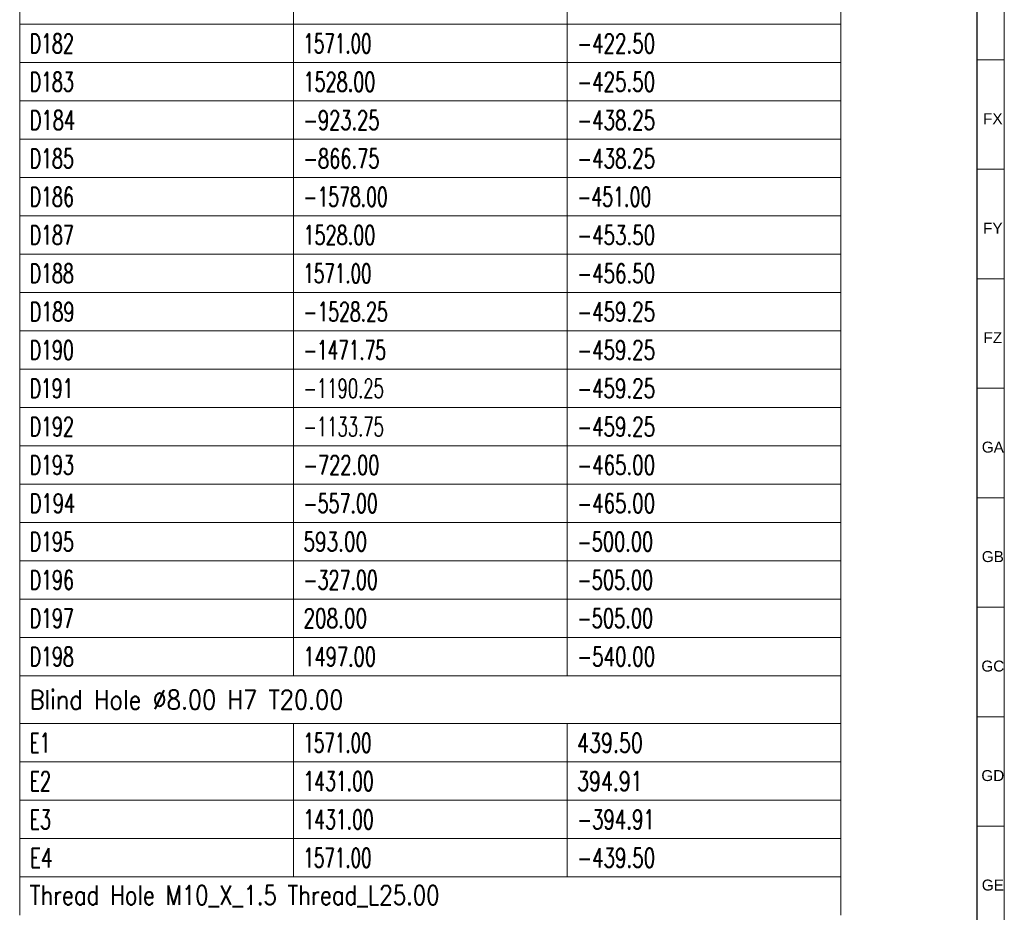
# Model space of a CAD drawing. Header units: millimetres. Extents: x -34 to 6620, y -230 to 4700.
# Tile 149 of 189: x 6438 to 6618, y 1234 to 1397. Entities that reach past the tile are written whole.
import ezdxf

# ---------------------------------------------------------------- set-up
doc = ezdxf.new("R2010")
doc.units = ezdxf.units.MM
doc.layers.add('1', color=7, linetype='Continuous', true_color=0xffffff)
doc.styles.add('Arial Unicode MS', font='Arial Unicode MS')
doc.styles.add('latin_extended', font='simplex.shx')

# ---------------------------------------------------------------- blocks, each defined once
blk = doc.blocks.new('TabularNote3')
at = {"layer": '1', "color": 163, "linetype": 'Continuous', "lineweight": 18}
for p, q in [((6438.170042, 1403.48561), (6438.170042, 1396.48561)), ((6488.170042, 1403.48561), (6488.170042, 1396.48561)), ((6538.170042, 1403.48561), (6538.170042, 1396.48561)), ((6588.170042, 1403.48561), (6588.170042, 1396.48561)), ((6438.170042, 1396.48561), (6488.170042, 1396.48561)), ((6438.170042, 1396.48561), (6438.170042, 1389.48561)), ((6488.170042, 1396.48561), (6538.170042, 1396.48561)), ((6488.170042, 1396.48561), (6488.170042, 1389.48561)), ((6538.170042, 1396.48561), (6588.170042, 1396.48561)), ((6538.170042, 1396.48561), (6538.170042, 1389.48561)), ((6588.170042, 1396.48561), (6588.170042, 1389.48561)), ((6438.170042, 1389.48561), (6488.170042, 1389.48561)), ((6438.170042, 1389.48561), (6438.170042, 1382.48561)), ((6488.170042, 1389.48561), (6538.170042, 1389.48561)), ((6488.170042, 1389.48561), (6488.170042, 1382.48561)), ((6538.170042, 1389.48561), (6588.170042, 1389.48561)), ((6538.170042, 1389.48561), (6538.170042, 1382.48561)), ((6588.170042, 1389.48561), (6588.170042, 1382.48561)), ((6438.170042, 1382.48561), (6488.170042, 1382.48561)), ((6438.170042, 1382.48561), (6438.170042, 1375.48561)), ((6488.170042, 1382.48561), (6538.170042, 1382.48561)), ((6488.170042, 1382.48561), (6488.170042, 1375.48561)), ((6538.170042, 1382.48561), (6588.170042, 1382.48561)), ((6538.170042, 1382.48561), (6538.170042, 1375.48561)), ((6588.170042, 1382.48561), (6588.170042, 1375.48561)), ((6438.170042, 1375.48561), (6488.170042, 1375.48561)), ((6438.170042, 1375.48561), (6438.170042, 1368.48561)), ((6488.170042, 1375.48561), (6538.170042, 1375.48561)), ((6488.170042, 1375.48561), (6488.170042, 1368.48561)), ((6538.170042, 1375.48561), (6588.170042, 1375.48561)), ((6538.170042, 1375.48561), (6538.170042, 1368.48561)), ((6588.170042, 1375.48561), (6588.170042, 1368.48561)), ((6438.170042, 1368.48561), (6488.170042, 1368.48561)), ((6438.170042, 1368.48561), (6438.170042, 1361.48561)), ((6488.170042, 1368.48561), (6538.170042, 1368.48561)), ((6488.170042, 1368.48561), (6488.170042, 1361.48561)), ((6538.170042, 1368.48561), (6588.170042, 1368.48561)), ((6538.170042, 1368.48561), (6538.170042, 1361.48561)), ((6588.170042, 1368.48561), (6588.170042, 1361.48561)), ((6438.170042, 1361.48561), (6488.170042, 1361.48561)), ((6438.170042, 1361.48561), (6438.170042, 1354.48561)), ((6488.170042, 1361.48561), (6538.170042, 1361.48561)), ((6488.170042, 1361.48561), (6488.170042, 1354.48561)), ((6538.170042, 1361.48561), (6588.170042, 1361.48561)), ((6538.170042, 1361.48561), (6538.170042, 1354.48561)), ((6588.170042, 1361.48561), (6588.170042, 1354.48561)), ((6438.170042, 1354.48561), (6488.170042, 1354.48561)), ((6438.170042, 1354.48561), (6438.170042, 1347.48561)), ((6488.170042, 1354.48561), (6538.170042, 1354.48561)), ((6488.170042, 1354.48561), (6488.170042, 1347.48561)), ((6538.170042, 1354.48561), (6588.170042, 1354.48561)), ((6538.170042, 1354.48561), (6538.170042, 1347.48561)), ((6588.170042, 1354.48561), (6588.170042, 1347.48561)), ((6438.170042, 1347.48561), (6488.170042, 1347.48561)), ((6438.170042, 1347.48561), (6438.170042, 1340.48561)), ((6488.170042, 1347.48561), (6538.170042, 1347.48561)), ((6488.170042, 1347.48561), (6488.170042, 1340.48561)), ((6538.170042, 1347.48561), (6588.170042, 1347.48561)), ((6538.170042, 1347.48561), (6538.170042, 1340.48561)), ((6588.170042, 1347.48561), (6588.170042, 1340.48561)), ((6438.170042, 1340.48561), (6488.170042, 1340.48561)), ((6438.170042, 1340.48561), (6438.170042, 1333.48561)), ((6488.170042, 1340.48561), (6538.170042, 1340.48561)), ((6488.170042, 1340.48561), (6488.170042, 1333.48561)), ((6538.170042, 1340.48561), (6588.170042, 1340.48561)), ((6538.170042, 1340.48561), (6538.170042, 1333.48561)), ((6588.170042, 1340.48561), (6588.170042, 1333.48561)), ((6438.170042, 1333.48561), (6488.170042, 1333.48561)), ((6438.170042, 1333.48561), (6438.170042, 1326.48561)), ((6488.170042, 1333.48561), (6538.170042, 1333.48561)), ((6488.170042, 1333.48561), (6488.170042, 1326.48561)), ((6538.170042, 1333.48561), (6588.170042, 1333.48561)), ((6538.170042, 1333.48561), (6538.170042, 1326.48561)), ((6588.170042, 1333.48561), (6588.170042, 1326.48561)), ((6438.170042, 1326.48561), (6488.170042, 1326.48561)), ((6438.170042, 1326.48561), (6438.170042, 1319.48561)), ((6488.170042, 1326.48561), (6538.170042, 1326.48561)), ((6488.170042, 1326.48561), (6488.170042, 1319.48561)), ((6538.170042, 1326.48561), (6588.170042, 1326.48561)), ((6538.170042, 1326.48561), (6538.170042, 1319.48561)), ((6588.170042, 1326.48561), (6588.170042, 1319.48561)), ((6438.170042, 1319.48561), (6488.170042, 1319.48561)), ((6438.170042, 1319.48561), (6438.170042, 1312.48561)), ((6488.170042, 1319.48561), (6538.170042, 1319.48561)), ((6488.170042, 1319.48561), (6488.170042, 1312.48561)), ((6538.170042, 1319.48561), (6588.170042, 1319.48561)), ((6538.170042, 1319.48561), (6538.170042, 1312.48561)), ((6588.170042, 1319.48561), (6588.170042, 1312.48561)), ((6438.170042, 1312.48561), (6488.170042, 1312.48561)), ((6438.170042, 1312.48561), (6438.170042, 1305.48561)), ((6488.170042, 1312.48561), (6538.170042, 1312.48561)), ((6488.170042, 1312.48561), (6488.170042, 1305.48561)), ((6538.170042, 1312.48561), (6588.170042, 1312.48561)), ((6538.170042, 1312.48561), (6538.170042, 1305.48561)), ((6588.170042, 1312.48561), (6588.170042, 1305.48561)), ((6438.170042, 1305.48561), (6488.170042, 1305.48561)), ((6438.170042, 1305.48561), (6438.170042, 1298.48561)), ((6488.170042, 1305.48561), (6538.170042, 1305.48561)), ((6488.170042, 1305.48561), (6488.170042, 1298.48561)), ((6538.170042, 1305.48561), (6588.170042, 1305.48561)), ((6538.170042, 1305.48561), (6538.170042, 1298.48561)), ((6588.170042, 1305.48561), (6588.170042, 1298.48561)), ((6438.170042, 1298.48561), (6488.170042, 1298.48561)), ((6438.170042, 1298.48561), (6438.170042, 1291.48561)), ((6488.170042, 1298.48561), (6538.170042, 1298.48561)), ((6488.170042, 1298.48561), (6488.170042, 1291.48561)), ((6538.170042, 1298.48561), (6588.170042, 1298.48561)), ((6538.170042, 1298.48561), (6538.170042, 1291.48561)), ((6588.170042, 1298.48561), (6588.170042, 1291.48561)), ((6438.170042, 1291.48561), (6488.170042, 1291.48561)), ((6438.170042, 1291.48561), (6438.170042, 1284.48561)), ((6488.170042, 1291.48561), (6538.170042, 1291.48561)), ((6488.170042, 1291.48561), (6488.170042, 1284.48561)), ((6538.170042, 1291.48561), (6588.170042, 1291.48561)), ((6538.170042, 1291.48561), (6538.170042, 1284.48561)), ((6588.170042, 1291.48561), (6588.170042, 1284.48561)), ((6438.170042, 1284.48561), (6488.170042, 1284.48561)), ((6438.170042, 1284.48561), (6438.170042, 1277.48561)), ((6488.170042, 1284.48561), (6538.170042, 1284.48561)), ((6488.170042, 1284.48561), (6488.170042, 1277.48561)), ((6538.170042, 1284.48561), (6588.170042, 1284.48561)), ((6538.170042, 1284.48561), (6538.170042, 1277.48561)), ((6588.170042, 1284.48561), (6588.170042, 1277.48561)), ((6438.170042, 1277.48561), (6488.170042, 1277.48561)), ((6438.170042, 1277.48561), (6438.170042, 1268.73561)), ((6488.170042, 1277.48561), (6538.170042, 1277.48561)), ((6538.170042, 1277.48561), (6588.170042, 1277.48561)), ((6588.170042, 1277.48561), (6588.170042, 1268.73561)), ((6438.170042, 1268.73561), (6488.170042, 1268.73561)), ((6438.170042, 1268.73561), (6438.170042, 1261.73561)), ((6488.170042, 1268.73561), (6538.170042, 1268.73561)), ((6488.170042, 1268.73561), (6488.170042, 1261.73561)), ((6538.170042, 1268.73561), (6588.170042, 1268.73561)), ((6538.170042, 1268.73561), (6538.170042, 1261.73561)), ((6588.170042, 1268.73561), (6588.170042, 1261.73561)), ((6438.170042, 1261.73561), (6488.170042, 1261.73561)), ((6438.170042, 1261.73561), (6438.170042, 1254.73561)), ((6488.170042, 1261.73561), (6538.170042, 1261.73561)), ((6488.170042, 1261.73561), (6488.170042, 1254.73561)), ((6538.170042, 1261.73561), (6588.170042, 1261.73561)), ((6538.170042, 1261.73561), (6538.170042, 1254.73561)), ((6588.170042, 1261.73561), (6588.170042, 1254.73561)), ((6438.170042, 1254.73561), (6488.170042, 1254.73561)), ((6438.170042, 1254.73561), (6438.170042, 1247.73561)), ((6488.170042, 1254.73561), (6538.170042, 1254.73561)), ((6488.170042, 1254.73561), (6488.170042, 1247.73561)), ((6538.170042, 1254.73561), (6588.170042, 1254.73561)), ((6538.170042, 1254.73561), (6538.170042, 1247.73561)), ((6588.170042, 1254.73561), (6588.170042, 1247.73561)), ((6438.170042, 1247.73561), (6488.170042, 1247.73561)), ((6438.170042, 1247.73561), (6438.170042, 1240.73561)), ((6488.170042, 1247.73561), (6538.170042, 1247.73561)), ((6488.170042, 1247.73561), (6488.170042, 1240.73561)), ((6538.170042, 1247.73561), (6588.170042, 1247.73561)), ((6538.170042, 1247.73561), (6538.170042, 1240.73561)), ((6588.170042, 1247.73561), (6588.170042, 1240.73561)), ((6438.170042, 1240.73561), (6488.170042, 1240.73561)), ((6438.170042, 1240.73561), (6438.170042, 1233.73561)), ((6488.170042, 1240.73561), (6538.170042, 1240.73561)), ((6538.170042, 1240.73561), (6588.170042, 1240.73561)), ((6588.170042, 1240.73561), (6588.170042, 1233.73561))]:
    blk.add_line(p, q, dxfattribs=at)
at = {"layer": '1', "color": 2, "linetype": 'Continuous', "lineweight": 13, "char_height": 3.5, "attachment_point": 4, "line_spacing_factor": 0.963855, "style": 'latin_extended'}
for s, insert in [('\\W0.6647;D182', (6439.987542, 1392.98561)), ('\\W0.6382;1571.00', (6489.987542, 1392.98561)), ('\\W0.6982;-422.50', (6539.987542, 1392.98561)), ('\\W0.6647;D183', (6439.987542, 1385.98561)), ('\\W0.6743;1528.00', (6489.987542, 1385.98561)), ('\\W0.6982;-425.50', (6539.987542, 1385.98561)), ('\\W0.6853;D184', (6439.987542, 1378.98561)), ('\\W0.6809;-923.25', (6489.987542, 1378.98561)), ('\\W0.6982;-438.25', (6539.987542, 1378.98561)), ('\\W0.6647;D185', (6439.987542, 1371.98561)), ('\\W0.6809;-866.75', (6489.987542, 1371.98561)), ('\\W0.6982;-438.25', (6539.987542, 1371.98561)), ('\\W0.6647;D186', (6439.987542, 1364.98561)), ('\\W0.6584;-1578.00', (6489.987542, 1364.98561)), ('\\W0.6637;-451.00', (6539.987542, 1364.98561)), ('\\W0.6647;D187', (6439.987542, 1357.98561)), ('\\W0.6743;1528.00', (6489.987542, 1357.98561)), ('\\W0.6982;-453.50', (6539.987542, 1357.98561)), ('\\W0.6647;D188', (6439.987542, 1350.98561)), ('\\W0.6382;1571.00', (6489.987542, 1350.98561)), ('\\W0.6982;-456.50', (6539.987542, 1350.98561)), ('\\W0.6733;D189', (6439.987542, 1343.98561)), ('\\W0.6584;-1528.25', (6489.987542, 1343.98561)), ('\\W0.6982;-459.25', (6539.987542, 1343.98561)), ('\\W0.6647;D190', (6439.987542, 1336.98561)), ('\\W0.6434;-1471.75', (6489.987542, 1336.98561)), ('\\W0.6982;-459.25', (6539.987542, 1336.98561)), ('\\W0.6563;D191', (6439.987542, 1329.98561)), ('\\W0.6284;-1190.25', (6489.987542, 1329.98561)), ('\\W0.6982;-459.25', (6539.987542, 1329.98561)), ('\\W0.6647;D192', (6439.987542, 1322.98561)), ('\\W0.6284;-1133.75', (6489.987542, 1322.98561)), ('\\W0.6982;-459.25', (6539.987542, 1322.98561)), ('\\W0.6647;D193', (6439.987542, 1315.98561)), ('\\W0.6809;-722.00', (6489.987542, 1315.98561)), ('\\W0.6982;-465.00', (6539.987542, 1315.98561)), ('\\W0.6853;D194', (6439.987542, 1308.98561)), ('\\W0.6661;-557.00', (6489.987542, 1308.98561)), ('\\W0.6982;-465.00', (6539.987542, 1308.98561)), ('\\W0.6647;D195', (6439.987542, 1301.98561)), ('\\W0.7053;593.00', (6489.987542, 1301.98561)), ('\\W0.6809;-500.00', (6539.987542, 1301.98561)), ('\\W0.6647;D196', (6439.987542, 1294.98561)), ('\\W0.6661;-327.00', (6489.987542, 1294.98561)), ('\\W0.6809;-505.00', (6539.987542, 1294.98561)), ('\\W0.6647;D197', (6439.987542, 1287.98561)), ('\\W0.7053;208.00', (6489.987542, 1287.98561)), ('\\W0.6809;-505.00', (6539.987542, 1287.98561)), ('\\W0.6647;D198', (6439.987542, 1280.98561)), ('\\W0.6795;1497.00', (6489.987542, 1280.98561)), ('\\W0.6982;-540.00', (6539.987542, 1280.98561)), ('\\W0.8603;Blind Hole %%c8.00 H7 T20.00', (6439.987542, 1273.11061)), ('\\W0.6453;E1', (6439.987542, 1265.23561)), ('\\W0.6382;1571.00', (6489.987542, 1265.23561)), ('\\W0.7268;439.50', (6539.987542, 1265.23561)), ('\\W0.6654;E2', (6439.987542, 1258.23561)), ('\\W0.6588;1431.00', (6489.987542, 1258.23561)), ('\\W0.7245;394.91', (6539.987542, 1258.23561)), ('\\W0.6654;E3', (6439.987542, 1251.23561)), ('\\W0.6588;1431.00', (6489.987542, 1251.23561)), ('\\W0.6950;-394.91', (6539.987542, 1251.23561)), ('\\W0.7183;E4', (6439.987542, 1244.23561)), ('\\W0.6382;1571.00', (6489.987542, 1244.23561)), ('\\W0.6982;-439.50', (6539.987542, 1244.23561)), ('\\W0.8156;Thread Hole M10_X_1.5 Thread_L25.00', (6439.987542, 1237.23561))]:
    blk.add_mtext(s, dxfattribs=dict(at, insert=insert))
blk = doc.blocks.new('TabularNote5')
at = {"layer": '1', "color": 163, "linetype": 'Continuous', "lineweight": 18}
for p, q in [((6438.170042, 1403.48561), (6438.170042, 1396.48561)), ((6488.170042, 1403.48561), (6488.170042, 1396.48561)), ((6538.170042, 1403.48561), (6538.170042, 1396.48561)), ((6588.170042, 1403.48561), (6588.170042, 1396.48561)), ((6438.170042, 1396.48561), (6488.170042, 1396.48561)), ((6438.170042, 1396.48561), (6438.170042, 1389.48561)), ((6488.170042, 1396.48561), (6538.170042, 1396.48561)), ((6488.170042, 1396.48561), (6488.170042, 1389.48561)), ((6538.170042, 1396.48561), (6588.170042, 1396.48561)), ((6538.170042, 1396.48561), (6538.170042, 1389.48561)), ((6588.170042, 1396.48561), (6588.170042, 1389.48561)), ((6438.170042, 1389.48561), (6488.170042, 1389.48561)), ((6438.170042, 1389.48561), (6438.170042, 1382.48561)), ((6488.170042, 1389.48561), (6538.170042, 1389.48561)), ((6488.170042, 1389.48561), (6488.170042, 1382.48561)), ((6538.170042, 1389.48561), (6588.170042, 1389.48561)), ((6538.170042, 1389.48561), (6538.170042, 1382.48561)), ((6588.170042, 1389.48561), (6588.170042, 1382.48561)), ((6438.170042, 1382.48561), (6488.170042, 1382.48561)), ((6438.170042, 1382.48561), (6438.170042, 1375.48561)), ((6488.170042, 1382.48561), (6538.170042, 1382.48561)), ((6488.170042, 1382.48561), (6488.170042, 1375.48561)), ((6538.170042, 1382.48561), (6588.170042, 1382.48561)), ((6538.170042, 1382.48561), (6538.170042, 1375.48561)), ((6588.170042, 1382.48561), (6588.170042, 1375.48561)), ((6438.170042, 1375.48561), (6488.170042, 1375.48561)), ((6438.170042, 1375.48561), (6438.170042, 1368.48561)), ((6488.170042, 1375.48561), (6538.170042, 1375.48561)), ((6488.170042, 1375.48561), (6488.170042, 1368.48561)), ((6538.170042, 1375.48561), (6588.170042, 1375.48561)), ((6538.170042, 1375.48561), (6538.170042, 1368.48561)), ((6588.170042, 1375.48561), (6588.170042, 1368.48561)), ((6438.170042, 1368.48561), (6488.170042, 1368.48561)), ((6438.170042, 1368.48561), (6438.170042, 1361.48561)), ((6488.170042, 1368.48561), (6538.170042, 1368.48561)), ((6488.170042, 1368.48561), (6488.170042, 1361.48561)), ((6538.170042, 1368.48561), (6588.170042, 1368.48561)), ((6538.170042, 1368.48561), (6538.170042, 1361.48561)), ((6588.170042, 1368.48561), (6588.170042, 1361.48561)), ((6438.170042, 1361.48561), (6488.170042, 1361.48561)), ((6438.170042, 1361.48561), (6438.170042, 1354.48561)), ((6488.170042, 1361.48561), (6538.170042, 1361.48561)), ((6488.170042, 1361.48561), (6488.170042, 1354.48561)), ((6538.170042, 1361.48561), (6588.170042, 1361.48561)), ((6538.170042, 1361.48561), (6538.170042, 1354.48561)), ((6588.170042, 1361.48561), (6588.170042, 1354.48561)), ((6438.170042, 1354.48561), (6488.170042, 1354.48561)), ((6438.170042, 1354.48561), (6438.170042, 1347.48561)), ((6488.170042, 1354.48561), (6538.170042, 1354.48561)), ((6488.170042, 1354.48561), (6488.170042, 1347.48561)), ((6538.170042, 1354.48561), (6588.170042, 1354.48561)), ((6538.170042, 1354.48561), (6538.170042, 1347.48561)), ((6588.170042, 1354.48561), (6588.170042, 1347.48561)), ((6438.170042, 1347.48561), (6488.170042, 1347.48561)), ((6438.170042, 1347.48561), (6438.170042, 1340.48561)), ((6488.170042, 1347.48561), (6538.170042, 1347.48561)), ((6488.170042, 1347.48561), (6488.170042, 1340.48561)), ((6538.170042, 1347.48561), (6588.170042, 1347.48561)), ((6538.170042, 1347.48561), (6538.170042, 1340.48561)), ((6588.170042, 1347.48561), (6588.170042, 1340.48561)), ((6438.170042, 1340.48561), (6488.170042, 1340.48561)), ((6438.170042, 1340.48561), (6438.170042, 1333.48561)), ((6488.170042, 1340.48561), (6538.170042, 1340.48561)), ((6488.170042, 1340.48561), (6488.170042, 1333.48561)), ((6538.170042, 1340.48561), (6588.170042, 1340.48561)), ((6538.170042, 1340.48561), (6538.170042, 1333.48561)), ((6588.170042, 1340.48561), (6588.170042, 1333.48561)), ((6438.170042, 1333.48561), (6488.170042, 1333.48561)), ((6438.170042, 1333.48561), (6438.170042, 1326.48561)), ((6488.170042, 1333.48561), (6538.170042, 1333.48561)), ((6488.170042, 1333.48561), (6488.170042, 1326.48561)), ((6538.170042, 1333.48561), (6588.170042, 1333.48561)), ((6538.170042, 1333.48561), (6538.170042, 1326.48561)), ((6588.170042, 1333.48561), (6588.170042, 1326.48561)), ((6438.170042, 1326.48561), (6488.170042, 1326.48561)), ((6438.170042, 1326.48561), (6438.170042, 1319.48561)), ((6488.170042, 1326.48561), (6538.170042, 1326.48561)), ((6488.170042, 1326.48561), (6488.170042, 1319.48561)), ((6538.170042, 1326.48561), (6588.170042, 1326.48561)), ((6538.170042, 1326.48561), (6538.170042, 1319.48561)), ((6588.170042, 1326.48561), (6588.170042, 1319.48561)), ((6438.170042, 1319.48561), (6488.170042, 1319.48561)), ((6438.170042, 1319.48561), (6438.170042, 1312.48561)), ((6488.170042, 1319.48561), (6538.170042, 1319.48561)), ((6488.170042, 1319.48561), (6488.170042, 1312.48561)), ((6538.170042, 1319.48561), (6588.170042, 1319.48561)), ((6538.170042, 1319.48561), (6538.170042, 1312.48561)), ((6588.170042, 1319.48561), (6588.170042, 1312.48561)), ((6438.170042, 1312.48561), (6488.170042, 1312.48561)), ((6438.170042, 1312.48561), (6438.170042, 1305.48561)), ((6488.170042, 1312.48561), (6538.170042, 1312.48561)), ((6488.170042, 1312.48561), (6488.170042, 1305.48561)), ((6538.170042, 1312.48561), (6588.170042, 1312.48561)), ((6538.170042, 1312.48561), (6538.170042, 1305.48561)), ((6588.170042, 1312.48561), (6588.170042, 1305.48561)), ((6438.170042, 1305.48561), (6488.170042, 1305.48561)), ((6438.170042, 1305.48561), (6438.170042, 1298.48561)), ((6488.170042, 1305.48561), (6538.170042, 1305.48561)), ((6488.170042, 1305.48561), (6488.170042, 1298.48561)), ((6538.170042, 1305.48561), (6588.170042, 1305.48561)), ((6538.170042, 1305.48561), (6538.170042, 1298.48561)), ((6588.170042, 1305.48561), (6588.170042, 1298.48561)), ((6438.170042, 1298.48561), (6488.170042, 1298.48561)), ((6438.170042, 1298.48561), (6438.170042, 1291.48561)), ((6488.170042, 1298.48561), (6538.170042, 1298.48561)), ((6488.170042, 1298.48561), (6488.170042, 1291.48561)), ((6538.170042, 1298.48561), (6588.170042, 1298.48561)), ((6538.170042, 1298.48561), (6538.170042, 1291.48561)), ((6588.170042, 1298.48561), (6588.170042, 1291.48561)), ((6438.170042, 1291.48561), (6488.170042, 1291.48561)), ((6438.170042, 1291.48561), (6438.170042, 1284.48561)), ((6488.170042, 1291.48561), (6538.170042, 1291.48561)), ((6488.170042, 1291.48561), (6488.170042, 1284.48561)), ((6538.170042, 1291.48561), (6588.170042, 1291.48561)), ((6538.170042, 1291.48561), (6538.170042, 1284.48561)), ((6588.170042, 1291.48561), (6588.170042, 1284.48561)), ((6438.170042, 1284.48561), (6488.170042, 1284.48561)), ((6438.170042, 1284.48561), (6438.170042, 1277.48561)), ((6488.170042, 1284.48561), (6538.170042, 1284.48561)), ((6488.170042, 1284.48561), (6488.170042, 1277.48561)), ((6538.170042, 1284.48561), (6588.170042, 1284.48561)), ((6538.170042, 1284.48561), (6538.170042, 1277.48561)), ((6588.170042, 1284.48561), (6588.170042, 1277.48561)), ((6438.170042, 1277.48561), (6488.170042, 1277.48561)), ((6438.170042, 1277.48561), (6438.170042, 1268.73561)), ((6488.170042, 1277.48561), (6538.170042, 1277.48561)), ((6538.170042, 1277.48561), (6588.170042, 1277.48561)), ((6588.170042, 1277.48561), (6588.170042, 1268.73561)), ((6438.170042, 1268.73561), (6488.170042, 1268.73561)), ((6438.170042, 1268.73561), (6438.170042, 1261.73561)), ((6488.170042, 1268.73561), (6538.170042, 1268.73561)), ((6488.170042, 1268.73561), (6488.170042, 1261.73561)), ((6538.170042, 1268.73561), (6588.170042, 1268.73561)), ((6538.170042, 1268.73561), (6538.170042, 1261.73561)), ((6588.170042, 1268.73561), (6588.170042, 1261.73561)), ((6438.170042, 1261.73561), (6488.170042, 1261.73561)), ((6438.170042, 1261.73561), (6438.170042, 1254.73561)), ((6488.170042, 1261.73561), (6538.170042, 1261.73561)), ((6488.170042, 1261.73561), (6488.170042, 1254.73561)), ((6538.170042, 1261.73561), (6588.170042, 1261.73561)), ((6538.170042, 1261.73561), (6538.170042, 1254.73561)), ((6588.170042, 1261.73561), (6588.170042, 1254.73561)), ((6438.170042, 1254.73561), (6488.170042, 1254.73561)), ((6438.170042, 1254.73561), (6438.170042, 1247.73561)), ((6488.170042, 1254.73561), (6538.170042, 1254.73561)), ((6488.170042, 1254.73561), (6488.170042, 1247.73561)), ((6538.170042, 1254.73561), (6588.170042, 1254.73561)), ((6538.170042, 1254.73561), (6538.170042, 1247.73561)), ((6588.170042, 1254.73561), (6588.170042, 1247.73561)), ((6438.170042, 1247.73561), (6488.170042, 1247.73561)), ((6438.170042, 1247.73561), (6438.170042, 1240.73561)), ((6488.170042, 1247.73561), (6538.170042, 1247.73561)), ((6488.170042, 1247.73561), (6488.170042, 1240.73561)), ((6538.170042, 1247.73561), (6588.170042, 1247.73561)), ((6538.170042, 1247.73561), (6538.170042, 1240.73561)), ((6588.170042, 1247.73561), (6588.170042, 1240.73561)), ((6438.170042, 1240.73561), (6488.170042, 1240.73561)), ((6438.170042, 1240.73561), (6438.170042, 1233.73561)), ((6488.170042, 1240.73561), (6538.170042, 1240.73561)), ((6538.170042, 1240.73561), (6588.170042, 1240.73561)), ((6588.170042, 1240.73561), (6588.170042, 1233.73561))]:
    blk.add_line(p, q, dxfattribs=at)
at = {"layer": '1', "color": 2, "linetype": 'Continuous', "lineweight": 13, "char_height": 3.5, "attachment_point": 4, "line_spacing_factor": 0.963855, "style": 'latin_extended'}
for s, insert in [('\\W0.6647;D182', (6439.987542, 1392.98561)), ('\\W0.6382;1571.00', (6489.987542, 1392.98561)), ('\\W0.6982;-422.50', (6539.987542, 1392.98561)), ('\\W0.6647;D183', (6439.987542, 1385.98561)), ('\\W0.6743;1528.00', (6489.987542, 1385.98561)), ('\\W0.6982;-425.50', (6539.987542, 1385.98561)), ('\\W0.6853;D184', (6439.987542, 1378.98561)), ('\\W0.6809;-923.25', (6489.987542, 1378.98561)), ('\\W0.6982;-438.25', (6539.987542, 1378.98561)), ('\\W0.6647;D185', (6439.987542, 1371.98561)), ('\\W0.6809;-866.75', (6489.987542, 1371.98561)), ('\\W0.6982;-438.25', (6539.987542, 1371.98561)), ('\\W0.6647;D186', (6439.987542, 1364.98561)), ('\\W0.6584;-1578.00', (6489.987542, 1364.98561)), ('\\W0.6637;-451.00', (6539.987542, 1364.98561)), ('\\W0.6647;D187', (6439.987542, 1357.98561)), ('\\W0.6743;1528.00', (6489.987542, 1357.98561)), ('\\W0.6982;-453.50', (6539.987542, 1357.98561)), ('\\W0.6647;D188', (6439.987542, 1350.98561)), ('\\W0.6382;1571.00', (6489.987542, 1350.98561)), ('\\W0.6982;-456.50', (6539.987542, 1350.98561)), ('\\W0.6733;D189', (6439.987542, 1343.98561)), ('\\W0.6584;-1528.25', (6489.987542, 1343.98561)), ('\\W0.6982;-459.25', (6539.987542, 1343.98561)), ('\\W0.6647;D190', (6439.987542, 1336.98561)), ('\\W0.6434;-1471.75', (6489.987542, 1336.98561)), ('\\W0.6982;-459.25', (6539.987542, 1336.98561)), ('\\W0.6563;D191', (6439.987542, 1329.98561)), ('\\W0.6284;-1190.25', (6489.987542, 1329.98561)), ('\\W0.6982;-459.25', (6539.987542, 1329.98561)), ('\\W0.6647;D192', (6439.987542, 1322.98561)), ('\\W0.6284;-1133.75', (6489.987542, 1322.98561)), ('\\W0.6982;-459.25', (6539.987542, 1322.98561)), ('\\W0.6647;D193', (6439.987542, 1315.98561)), ('\\W0.6809;-722.00', (6489.987542, 1315.98561)), ('\\W0.6982;-465.00', (6539.987542, 1315.98561)), ('\\W0.6853;D194', (6439.987542, 1308.98561)), ('\\W0.6661;-557.00', (6489.987542, 1308.98561)), ('\\W0.6982;-465.00', (6539.987542, 1308.98561)), ('\\W0.6647;D195', (6439.987542, 1301.98561)), ('\\W0.7053;593.00', (6489.987542, 1301.98561)), ('\\W0.6809;-500.00', (6539.987542, 1301.98561)), ('\\W0.6647;D196', (6439.987542, 1294.98561)), ('\\W0.6661;-327.00', (6489.987542, 1294.98561)), ('\\W0.6809;-505.00', (6539.987542, 1294.98561)), ('\\W0.6647;D197', (6439.987542, 1287.98561)), ('\\W0.7053;208.00', (6489.987542, 1287.98561)), ('\\W0.6809;-505.00', (6539.987542, 1287.98561)), ('\\W0.6647;D198', (6439.987542, 1280.98561)), ('\\W0.6795;1497.00', (6489.987542, 1280.98561)), ('\\W0.6982;-540.00', (6539.987542, 1280.98561)), ('\\W0.8603;Blind Hole %%c8.00 H7 T20.00', (6439.987542, 1273.11061)), ('\\W0.6453;E1', (6439.987542, 1265.23561)), ('\\W0.6382;1571.00', (6489.987542, 1265.23561)), ('\\W0.7268;439.50', (6539.987542, 1265.23561)), ('\\W0.6654;E2', (6439.987542, 1258.23561)), ('\\W0.6588;1431.00', (6489.987542, 1258.23561)), ('\\W0.7245;394.91', (6539.987542, 1258.23561)), ('\\W0.6654;E3', (6439.987542, 1251.23561)), ('\\W0.6588;1431.00', (6489.987542, 1251.23561)), ('\\W0.6950;-394.91', (6539.987542, 1251.23561)), ('\\W0.7183;E4', (6439.987542, 1244.23561)), ('\\W0.6382;1571.00', (6489.987542, 1244.23561)), ('\\W0.6982;-439.50', (6539.987542, 1244.23561)), ('\\W0.8156;Thread Hole M10_X_1.5 Thread_L25.00', (6439.987542, 1237.23561))]:
    blk.add_mtext(s, dxfattribs=dict(at, insert=insert))

msp = doc.modelspace()

# ---------------------------------------------------------------- linework, layer by layer
at = {"layer": '1', "color": 3, "linetype": 'Continuous', "lineweight": 18}
msp.add_line((6618, 4698), (6618, 2), dxfattribs=at)
at = {"layer": '1', "color": 7, "linetype": 'Continuous', "lineweight": 25}
msp.add_line((6613, 4693), (6613, 7), dxfattribs=at)
at = {"layer": '1', "color": 3, "linetype": 'Continuous', "lineweight": 13}
for p, q in [((6613, 1390), (6618, 1390)), ((6613, 1370), (6618, 1370)), ((6613, 1350), (6618, 1350)), ((6613, 1330), (6618, 1330)), ((6613, 1310), (6618, 1310)), ((6613, 1290), (6618, 1290)), ((6613, 1270), (6618, 1270)), ((6613, 1250), (6618, 1250))]:
    msp.add_line(p, q, dxfattribs=at)

# ---------------------------------------------------------------- block references
at = {"layer": '1', "color": 163, "linetype": 'Continuous', "lineweight": 18}
for name in ['TabularNote3', 'TabularNote5']:
    msp.add_blockref(name, (0, 0), dxfattribs=at)

# ---------------------------------------------------------------- texts
at = {"layer": '1', "color": 3, "linetype": 'Continuous', "lineweight": 13, "char_height": 2, "attachment_point": 7, "line_spacing_factor": 1.069626, "style": 'Arial Unicode MS'}
for s, insert in [('\\W1.0000;FX', (6614.115, 1378.243)), ('\\W1.0000;FY', (6614.115, 1358.243)), ('\\W1.0000;FZ', (6614.193, 1338.243)), ('\\W1.0000;GA', (6613.882, 1318.226)), ('\\W1.0000;GB', (6613.882, 1298.226)), ('\\W1.0000;GC', (6613.805, 1278.226)), ('\\W1.0000;GD', (6613.805, 1258.226)), ('\\W1.0000;GE', (6613.882, 1238.226))]:
    msp.add_mtext(s, dxfattribs=dict(at, insert=insert))

doc.saveas('drawing.dxf')
